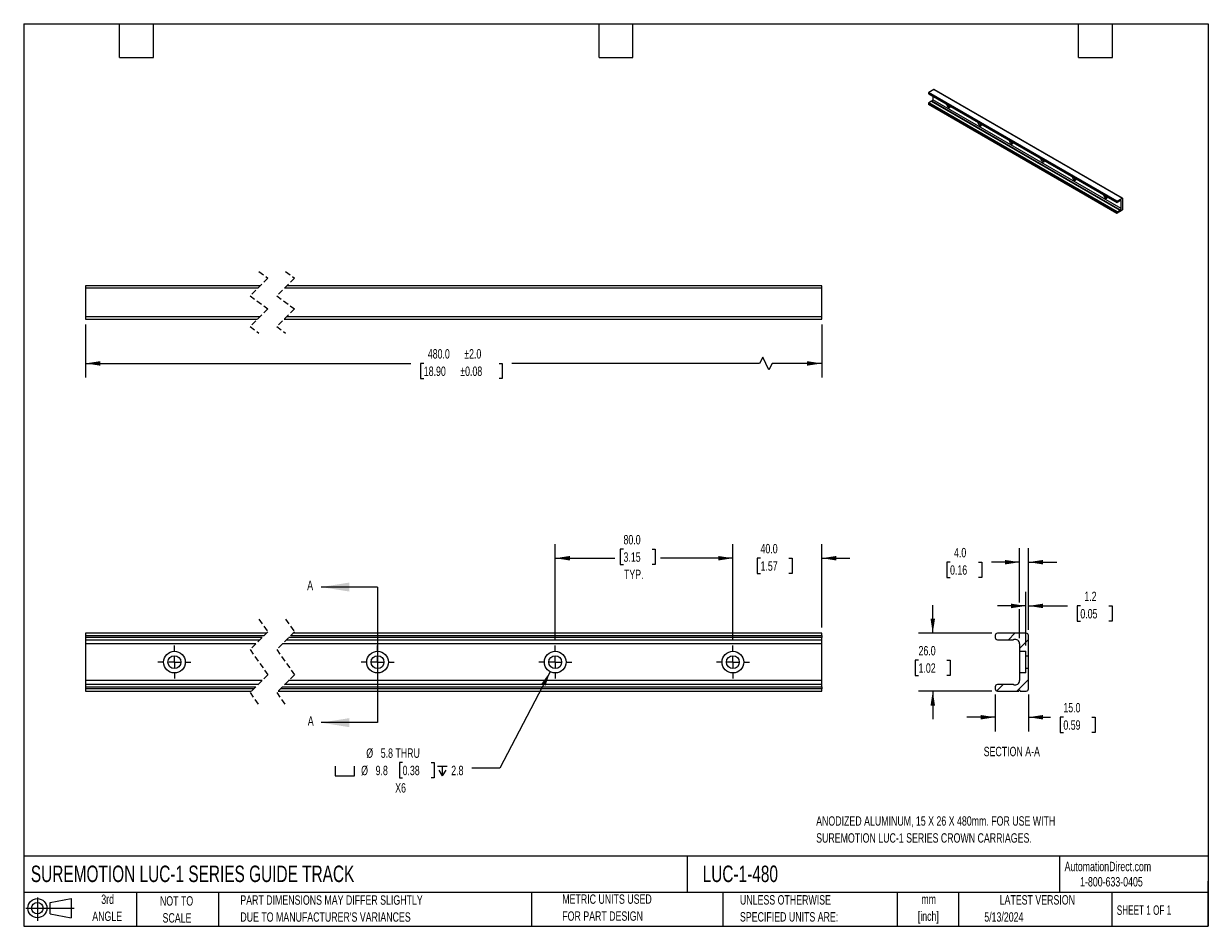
# Model space of a CAD drawing. Header units: millimetres. Extents: x 13 to 546, y 13 to 419.
import ezdxf

# ---------------------------------------------------------------- set-up
doc = ezdxf.new("R2010")
doc.units = ezdxf.units.MM
doc.header["$LTSCALE"] = 2
doc.linetypes.add('CENTERX2', pattern=[20.32, 12.7, -2.54, 2.54, -2.54])
doc.linetypes.add('HIDDEN', pattern=[1.905, 1.27, -0.635])
for name, color, linetype in [('CENTER', 40, 'CENTERX2'), ('HATCH', 6, 'Continuous'), ('SLD-DEFPOINTS', 7, 'Continuous')]:
    doc.layers.add(name, color=color, linetype=linetype)
doc.layers.add('DIMENSIONS', color=140, linetype='Continuous', lineweight=25)
doc.layers.add('TEXT', color=140, linetype='Continuous', lineweight=25)
doc.styles.add('SLDTEXTSTYLE0', font='TXT', dxfattribs={"width": 0.7})
doc.styles.add('SLDTEXTSTYLE1', font='TXT', dxfattribs={"width": 0.65})
doc.dimstyles.new('SLDDIMSTYLE0', dxfattribs={"dimtxt": 4.316016, "dimasz": 6.604, "dimexe": 0, "dimexo": 0.0625, "dimgap": 1.079004, "dimtad": 0, "dimtih": 1, "dimtoh": 1, "dimrnd": 1e-09, "dimzin": 4, "dimdsep": 46, "dimtxsty": 'SLDTEXTSTYLE0', "dimsah": 1, "dimcen": 0.09, "dimadec": 0, "dimazin": 1, "dimtfac": 1, "dimtofl": 0, "dimtmove": 0, "dimatfit": 3, "dimfxl": 0, "dimfrac": 2, "dimtolj": 1, "dimtzin": 12, "dimarcsym": 0})
doc.dimstyles.new('SLDDIMSTYLE1', dxfattribs={"dimtxt": 4.316016, "dimasz": 6.604, "dimexe": 0, "dimexo": 0.0625, "dimgap": 1.079004, "dimtad": 0, "dimtih": 1, "dimtoh": 1, "dimrnd": 1e-09, "dimzin": 4, "dimdsep": 46, "dimtxsty": 'SLDTEXTSTYLE0', "dimsah": 1, "dimcen": 0.09, "dimadec": 0, "dimazin": 1, "dimtfac": 1, "dimtmove": 0, "dimatfit": 0, "dimfxl": 0, "dimfrac": 2, "dimtolj": 1, "dimtzin": 12, "dimarcsym": 0})
doc.dimstyles.new('SLDDIMSTYLE2', dxfattribs={"dimtxt": 4.316016, "dimasz": 6.604, "dimexe": 0, "dimexo": 0.0625, "dimgap": 1.079004, "dimtad": 0, "dimtih": 1, "dimtoh": 1, "dimrnd": 1e-09, "dimzin": 12, "dimdsep": 46, "dimtxsty": 'SLDTEXTSTYLE0', "dimsah": 1, "dimcen": 0, "dimadec": 0, "dimazin": 3, "dimtfac": 1, "dimtofl": 0, "dimtmove": 0, "dimatfit": 3, "dimfxl": 0, "dimfrac": 2, "dimtolj": 1, "dimtzin": 12, "dimarcsym": 0})
doc.dimstyles.new('SLDDIMSTYLE3', dxfattribs={"dimtxt": 4.316016, "dimasz": 6.604, "dimexe": 0, "dimexo": 0.0625, "dimgap": 1.079004, "dimtad": 0, "dimtih": 1, "dimtoh": 1, "dimrnd": 1e-09, "dimzin": 4, "dimdsep": 46, "dimtxsty": 'SLDTEXTSTYLE0', "dimsah": 1, "dimcen": 0.09, "dimadec": 0, "dimazin": 1, "dimtol": 1, "dimtp": 2, "dimtm": 2, "dimtfac": 1, "dimtofl": 0, "dimtmove": 0, "dimatfit": 3, "dimfxl": 0, "dimfrac": 2, "dimtolj": 1, "dimarcsym": 0})
doc.dimstyles.new('SLDDIMSTYLE4', dxfattribs={"dimtxt": 4.316016, "dimasz": 6.604, "dimexe": 0, "dimexo": 0.0625, "dimgap": 1.079004, "dimtad": 0, "dimtih": 1, "dimtoh": 1, "dimrnd": 1e-09, "dimzin": 12, "dimdsep": 46, "dimtxsty": 'SLDTEXTSTYLE0', "dimsah": 1, "dimcen": 0.09, "dimadec": 0, "dimazin": 3, "dimtfac": 1, "dimtmove": 0, "dimatfit": 0, "dimfxl": 0, "dimfrac": 2, "dimtolj": 1, "dimtzin": 12, "dimarcsym": 0})

# ---------------------------------------------------------------- blocks, each defined once
blk = doc.blocks.new('Block11')
at = {"color": 7, "linetype": 'Continuous', "lineweight": 18}
for p, q in [((0, 5.76), (21.75, 5.76)), ((5.18, 10.62), (5.18, 0)), ((10.96, 8.33), (20.35, 10.06)), ((10.96, 3.19), (10.96, 8.33)), ((20.35, 10.06), (20.35, 1.46)), ((10.96, 3.19), (20.35, 1.46))]:
    blk.add_line(p, q, dxfattribs=at)
for radius in [4.3, 2.57]:
    blk.add_circle((5.18, 5.76), radius, dxfattribs=at)
blk = doc.blocks.new('Block12')
at = {"layer": 'SLD-DEFPOINTS'}
blk.add_blockref('Block11', (0, 0), dxfattribs=at)
blk = doc.blocks.new('_D')
at = {"layer": 'DIMENSIONS'}
for p, q in [((252.03, 141.6), (252.03, 184.78)), ((282.78, 182.46), (281.33, 182.46)), ((281.33, 182.46), (281.33, 175.6)), ((295.61, 182.46), (297.06, 182.46)), ((297.06, 182.46), (297.06, 175.6)), ((332.03, 141.6), (332.03, 184.78)), ((252.03, 178.43), (278.92, 178.43)), ((332.03, 178.43), (299.48, 178.43)), ((281.33, 175.6), (282.78, 175.6)), ((297.06, 175.6), (295.61, 175.6))]:
    blk.add_line(p, q, dxfattribs=at)
for points in [[(252.03, 178.43), (258.64, 177.41), (258.64, 179.44)], [(332.03, 178.43), (325.43, 179.44), (325.43, 177.41)]]:
    blk.add_solid(points, dxfattribs=at)
at = {"layer": 'DIMENSIONS', "char_height": 4.233, "attachment_point": 1, "style": 'SLDTEXTSTYLE0'}
for s, insert in [('80.0', (282.78, 188.89)), ('3.15', (282.78, 181.06)), ('TYP.', (282.99, 173.24))]:
    blk.add_mtext(s, dxfattribs=dict(at, insert=insert))
blk = doc.blocks.new('_D_1')
at = {"layer": 'DIMENSIONS'}
for p, q in [((332.03, 141.6), (332.03, 184.78)), ((372.03, 147.19), (372.03, 184.78)), ((332.03, 178.43), (319.33, 178.43)), ((344.47, 178.43), (343.02, 178.43)), ((343.02, 178.43), (343.02, 171.57)), ((357.29, 178.43), (358.74, 178.43)), ((358.74, 178.43), (358.74, 171.57)), ((372.03, 178.43), (384.73, 178.43)), ((343.02, 171.57), (344.47, 171.57)), ((358.74, 171.57), (357.29, 171.57))]:
    blk.add_line(p, q, dxfattribs=at)
for points in [[(332.03, 178.43), (325.43, 179.44), (325.43, 177.41)], [(372.03, 178.43), (378.64, 177.41), (378.64, 179.44)]]:
    blk.add_solid(points, dxfattribs=at)
at = {"layer": 'DIMENSIONS', "char_height": 4.233, "attachment_point": 1, "style": 'SLDTEXTSTYLE0'}
for s, insert in [('40.0', (344.47, 184.85)), ('1.57', (344.47, 177.02))]:
    blk.add_mtext(s, dxfattribs=dict(at, insert=insert))
blk = doc.blocks.new('SW_SYMBOL_HOLE_SPOT')
at = {"layer": 'DIMENSIONS', "color": 0}
for p, q in [((0, 1750), (0, 150)), ((0, 150), (3200, 150)), ((3200, 150), (3200, 1750))]:
    blk.add_line(p, q, dxfattribs=at)
blk = doc.blocks.new('SW_SYMBOL_HOLE_DEPTH')
at = {"layer": 'DIMENSIONS', "color": 0}
for p, q in [((0, 1750), (1600, 1750)), ((200, 1110), (800, 150)), ((800, 1750), (800, 150)), ((1400, 1110), (800, 150))]:
    blk.add_line(p, q, dxfattribs=at)
blk = doc.blocks.new('_D_2')
at = {"layer": 'DIMENSIONS'}
for p, q in [((249.78, 127.32), (227.13, 83.92)), ((183.3, 86.38), (181.85, 86.38)), ((181.85, 86.38), (181.85, 79.52)), ((196.12, 86.38), (197.57, 86.38)), ((197.57, 86.38), (197.57, 79.52)), ((227.13, 83.92), (214.43, 83.92)), ((181.85, 79.52), (183.3, 79.52)), ((197.57, 79.52), (196.12, 79.52))]:
    blk.add_line(p, q, dxfattribs=at)
blk.add_solid([(249.78, 127.32), (245.82, 121.93), (247.62, 120.99)], dxfattribs=at)
at = {"layer": 'DIMENSIONS', "xscale": 0.002688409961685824, "yscale": 0.002688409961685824, "zscale": 0.002688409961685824}
for name, p in [('SW_SYMBOL_HOLE_SPOT', (152.99, 80.09)), ('SW_SYMBOL_HOLE_DEPTH', (199.02, 80.09))]:
    blk.add_blockref(name, p, dxfattribs=at)
at = {"layer": 'DIMENSIONS', "char_height": 4.233, "attachment_point": 1, "style": 'SLDTEXTSTYLE0'}
for s, insert in [('%%c', (166.95, 92.8)), ('5.8 THRU', (173.47, 92.8)), ('%%c', (164.65, 84.98)), ('9.8', (171.16, 84.98)), ('0.38', (183.3, 84.98)), ('2.8', (205.2, 84.98)), ('X6', (179.98, 77.15))]:
    blk.add_mtext(s, dxfattribs=dict(at, insert=insert))
blk = doc.blocks.new('SW_CENTERMARKSYMBOL_0')
at = {"layer": 'CENTER', "color": 0}
for p, q in [((0, 5.08), (0, 7.42)), ((0, 0), (-2.54, 0)), ((0, 0), (0, 2.54)), ((0, 0), (0, -2.54)), ((0, 0), (2.54, 0)), ((5.08, 0), (7.42, 0)), ((-5.08, 0), (-7.42, 0)), ((0, -5.08), (0, -7.42))]:
    blk.add_line(p, q, dxfattribs=at)
blk = doc.blocks.new('SW_CENTERMARKSYMBOL_1')
at = {"layer": 'CENTER', "color": 0}
for p, q in [((0, 5.08), (0, 7.42)), ((0, 0), (-2.54, 0)), ((0, 0), (0, 2.54)), ((0, 0), (0, -2.54)), ((0, 0), (2.54, 0)), ((5.08, 0), (7.42, 0)), ((-5.08, 0), (-7.42, 0)), ((0, -5.08), (0, -7.42))]:
    blk.add_line(p, q, dxfattribs=at)
blk = doc.blocks.new('SW_CENTERMARKSYMBOL_2')
at = {"layer": 'CENTER', "color": 0}
for p, q in [((0, 5.08), (0, 7.42)), ((0, 0), (-2.54, 0)), ((0, 0), (0, 2.54)), ((0, 0), (0, -2.54)), ((0, 0), (2.54, 0)), ((5.08, 0), (7.42, 0)), ((-5.08, 0), (-7.42, 0)), ((0, -5.08), (0, -7.42))]:
    blk.add_line(p, q, dxfattribs=at)
blk = doc.blocks.new('SW_CENTERMARKSYMBOL_3')
at = {"layer": 'CENTER', "color": 0}
for p, q in [((0, 5.08), (0, 7.42)), ((0, 0), (-2.54, 0)), ((0, 0), (0, 2.54)), ((0, 0), (0, -2.54)), ((0, 0), (2.54, 0)), ((5.08, 0), (7.42, 0)), ((-5.08, 0), (-7.42, 0)), ((0, -5.08), (0, -7.42))]:
    blk.add_line(p, q, dxfattribs=at)
blk = doc.blocks.new('_D_3')
at = {"layer": 'DIMENSIONS'}
for p, q in [((40.57, 283.6), (40.57, 259.79)), ((372.03, 283.6), (372.03, 259.79)), ((345.46, 268.96), (344.04, 266.14)), ((348.28, 263.31), (345.46, 268.96)), ((40.57, 266.14), (187.01, 266.14)), ((192.86, 266.14), (191.41, 266.14)), ((191.41, 266.14), (191.41, 259.28)), ((226.72, 266.14), (228.17, 266.14)), ((228.17, 266.14), (228.17, 259.28)), ((344.04, 266.14), (232.57, 266.14)), ((349.69, 266.14), (348.28, 263.31)), ((372.03, 266.14), (349.69, 266.14)), ((191.41, 259.28), (192.86, 259.28)), ((228.17, 259.28), (226.72, 259.28))]:
    blk.add_line(p, q, dxfattribs=at)
for points in [[(40.57, 266.14), (47.17, 265.12), (47.17, 267.15)], [(372.03, 266.14), (365.43, 267.15), (365.43, 265.12)]]:
    blk.add_solid(points, dxfattribs=at)
at = {"layer": 'DIMENSIONS', "char_height": 4.233, "attachment_point": 1, "style": 'SLDTEXTSTYLE0'}
for s, insert in [('480.0', (194.66, 272.56)), ('±2.0', (211.07, 272.56)), ('18.90', (192.86, 264.73)), ('±0.08', (209.28, 264.73))]:
    blk.add_mtext(s, dxfattribs=dict(at, insert=insert))
blk = doc.blocks.new('_D_4')
at = {"layer": 'DIMENSIONS'}
for p, q in [((463.93, 139.06), (463.93, 163.3)), ((465.14, 146.2), (465.14, 163.3)), ((463.93, 156.95), (451.23, 156.95)), ((465.14, 156.95), (482.64, 156.95)), ((488.48, 156.95), (487.04, 156.95)), ((487.04, 156.95), (487.04, 150.09)), ((501.31, 156.95), (502.76, 156.95)), ((502.76, 156.95), (502.76, 150.09)), ((487.04, 150.09), (488.48, 150.09)), ((502.76, 150.09), (501.31, 150.09))]:
    blk.add_line(p, q, dxfattribs=at)
for points in [[(463.93, 156.95), (457.33, 157.97), (457.33, 155.94)], [(465.14, 156.95), (471.74, 155.94), (471.74, 157.97)]]:
    blk.add_solid(points, dxfattribs=at)
at = {"layer": 'DIMENSIONS', "char_height": 4.233, "attachment_point": 1, "style": 'SLDTEXTSTYLE0'}
for s, insert in [('1.2', (490.28, 163.37)), ('0.05', (488.48, 155.55))]:
    blk.add_mtext(s, dxfattribs=dict(at, insert=insert))
blk = doc.blocks.new('_D_5')
at = {"layer": 'DIMENSIONS'}
for p, q in [((461.13, 158.48), (461.13, 183)), ((465.14, 146.2), (465.14, 183)), ((429.81, 176.65), (428.36, 176.65)), ((428.36, 176.65), (428.36, 169.79)), ((442.63, 176.65), (444.08, 176.65)), ((444.08, 176.65), (444.08, 169.79)), ((461.13, 176.65), (448.48, 176.65)), ((465.14, 176.65), (477.84, 176.65)), ((428.36, 169.79), (429.81, 169.79)), ((444.08, 169.79), (442.63, 169.79)), ((461.13, 142.46), (461.13, 155.43))]:
    blk.add_line(p, q, dxfattribs=at)
for points in [[(461.13, 176.65), (454.53, 177.66), (454.53, 175.63)], [(465.14, 176.65), (471.74, 175.63), (471.74, 177.66)]]:
    blk.add_solid(points, dxfattribs=at)
at = {"layer": 'DIMENSIONS', "char_height": 4.233, "attachment_point": 1, "style": 'SLDTEXTSTYLE0'}
for s, insert in [('4.0', (431.6, 183.07)), ('0.16', (429.81, 175.24))]:
    blk.add_mtext(s, dxfattribs=dict(at, insert=insert))
blk = doc.blocks.new('_D_6')
at = {"layer": 'DIMENSIONS'}
for p, q in [((422.03, 144.65), (422.03, 157.35)), ((448.58, 144.65), (415.68, 144.65)), ((415.62, 132.49), (414.17, 132.49)), ((414.17, 132.49), (414.17, 125.63)), ((428.44, 132.49), (429.89, 132.49)), ((429.89, 132.49), (429.89, 125.63)), ((414.17, 125.63), (415.62, 125.63)), ((429.89, 125.63), (428.44, 125.63)), ((448.58, 118.64), (415.68, 118.64)), ((422.03, 118.64), (422.03, 105.94))]:
    blk.add_line(p, q, dxfattribs=at)
for points in [[(422.03, 144.65), (423.05, 151.25), (421.01, 151.25)], [(422.03, 118.64), (421.01, 112.03), (423.05, 112.03)]]:
    blk.add_solid(points, dxfattribs=at)
at = {"layer": 'DIMENSIONS', "char_height": 4.233, "attachment_point": 1, "style": 'SLDTEXTSTYLE0'}
for s, insert in [('26.0', (415.62, 138.91)), ('1.02', (415.62, 131.09))]:
    blk.add_mtext(s, dxfattribs=dict(at, insert=insert))
blk = doc.blocks.new('_D_7')
at = {"layer": 'DIMENSIONS'}
for p, q in [((450.13, 117.09), (450.13, 100.48)), ((465.14, 117.09), (465.14, 100.48)), ((450.13, 106.83), (437.43, 106.83)), ((465.14, 106.83), (474.99, 106.83)), ((480.84, 106.83), (479.39, 106.83)), ((479.39, 106.83), (479.39, 99.97)), ((493.66, 106.83), (495.11, 106.83)), ((495.11, 106.83), (495.11, 99.97)), ((479.39, 99.97), (480.84, 99.97)), ((495.11, 99.97), (493.66, 99.97))]:
    blk.add_line(p, q, dxfattribs=at)
for points in [[(450.13, 106.83), (443.53, 107.85), (443.53, 105.82)], [(465.14, 106.83), (471.74, 105.82), (471.74, 107.85)]]:
    blk.add_solid(points, dxfattribs=at)
at = {"layer": 'DIMENSIONS', "char_height": 4.233, "attachment_point": 1, "style": 'SLDTEXTSTYLE0'}
for s, insert in [('15.0', (480.84, 113.26)), ('0.59', (480.84, 105.43))]:
    blk.add_mtext(s, dxfattribs=dict(at, insert=insert))

msp = doc.modelspace()

# ---------------------------------------------------------------- hatches: boundary and pattern name
at = {"layer": 'HATCH'}
h = msp.add_hatch(dxfattribs=at)
h.set_pattern_fill('ANSI31', color=256, scale=2, style=0)
edge = h.paths.add_edge_path(flags=0)
edge.add_arc((451.12, 142.742), 0.991, 180, 270)
edge.add_line((451.12, 141.751), (458.218, 141.751))
edge.add_arc((458.218, 142.742), 0.991, 270, 288.28546)
edge.add_arc((459.15, 139.921), 1.98, 0, 108.28546, ccw=False)
edge.add_line((461.13, 139.921), (461.13, 136.518))
edge.add_line((461.13, 136.518), (463.93, 136.518))
edge.add_line((463.93, 136.518), (463.93, 134.537))
edge.add_line((463.93, 134.537), (465.14, 134.537))
edge.add_line((465.14, 134.537), (465.14, 143.656))
edge.add_arc((464.149, 143.656), 0.991, 0, 90)
edge.add_line((464.149, 144.646), (451.12, 144.646))
edge.add_arc((451.12, 143.656), 0.991, 90, 180)
edge.add_line((450.13, 143.656), (450.13, 142.742))
h = msp.add_hatch(dxfattribs=at)
h.set_pattern_fill('ANSI31', color=256, scale=2, style=0)
edge = h.paths.add_edge_path(flags=0)
edge.add_arc((451.12, 120.541), 0.991, 90, 180)
edge.add_line((450.13, 120.541), (450.13, 119.627))
edge.add_arc((451.12, 119.627), 0.991, 180, 270)
edge.add_line((451.12, 118.636), (460.8, 118.636))
edge.add_arc((461.13, 118.636), 0.33, 0, 180, ccw=False)
edge.add_line((461.46, 118.636), (464.149, 118.636))
edge.add_arc((464.149, 119.627), 0.991, 270, 360)
edge.add_line((465.14, 119.627), (465.14, 128.746))
edge.add_line((465.14, 128.746), (463.93, 128.746))
edge.add_line((463.93, 128.746), (463.93, 126.765))
edge.add_line((463.93, 126.765), (461.13, 126.765))
edge.add_line((461.13, 126.765), (461.13, 123.361))
edge.add_arc((459.15, 123.361), 1.98, 251.71454, 360, ccw=False)
edge.add_arc((458.218, 120.541), 0.991, 71.71454, 90)
edge.add_line((458.218, 121.531), (451.12, 121.531))

# ---------------------------------------------------------------- linework, layer by layer
for p, q in [((422.534, 389.473), (420.231, 388.143)), ((422.534, 389.473), (507.387, 340.488)), ((507.511, 340.5), (422.658, 389.485)), ((420.056, 387.84), (504.909, 338.855)), ((420.056, 387.84), (420.056, 387.653)), ((504.909, 338.669), (420.056, 387.653)), ((420.107, 387.54), (504.96, 338.555)), ((505.084, 339.159), (420.231, 388.143)), ((421.486, 384.149), (420.231, 383.425)), ((421.486, 384.149), (506.339, 335.164)), ((506.393, 335.186), (421.541, 384.17)), ((422.001, 386.447), (422.001, 384.82)), ((506.853, 335.835), (422.001, 384.82)), ((420.056, 383.121), (504.909, 334.137)), ((420.056, 383.121), (420.056, 382.935)), ((504.909, 333.95), (420.056, 382.935)), ((420.107, 382.821), (504.96, 333.837)), ((505.084, 334.44), (420.231, 383.425)), ((504.909, 338.855), (504.909, 338.669)), ((505.084, 339.159), (507.387, 340.488)), ((506.339, 339.292), (505.084, 338.568)), ((506.853, 339.216), (506.503, 339.418)), ((506.853, 335.835), (506.853, 339.216)), ((507.562, 335.482), (507.562, 340.387)), ((504.909, 334.137), (504.909, 333.95)), ((505.084, 334.44), (506.339, 335.164)), ((506.795, 334.837), (505.084, 333.849)), ((506.853, 334.938), (506.912, 334.904)), ((507.387, 335.179), (506.912, 334.904)), ((40.565, 301.145), (40.565, 300.155)), ((119.189, 301.145), (40.565, 301.145)), ((40.565, 300.155), (118.199, 300.155)), ((40.565, 300.155), (40.565, 287.126)), ((130.199, 300.155), (372.035, 300.155)), ((372.035, 301.145), (131.189, 301.145)), ((372.035, 300.155), (372.035, 301.145)), ((372.035, 287.126), (372.035, 300.155)), ((119.025, 287.126), (40.565, 287.126)), ((40.565, 287.126), (40.565, 286.135)), ((40.565, 286.135), (118.034, 286.135)), ((130.034, 286.135), (372.035, 286.135)), ((372.035, 287.126), (131.025, 287.126)), ((372.035, 286.135), (372.035, 287.126)), ((121.939, 144.646), (40.565, 144.646)), ((40.565, 144.646), (40.565, 143.656)), ((372.035, 144.646), (133.939, 144.646)), ((372.035, 143.656), (372.035, 144.646)), ((464.149, 144.646), (451.12, 144.646)), ((40.565, 143.656), (120.949, 143.656)), ((40.565, 143.656), (40.565, 142.742)), ((120.035, 142.742), (40.565, 142.742)), ((40.565, 142.742), (40.565, 141.751)), ((40.565, 141.751), (119.044, 141.751)), ((40.565, 141.751), (40.565, 139.921)), ((117.214, 139.921), (40.565, 139.921)), ((40.565, 139.921), (40.565, 123.361)), ((372.035, 139.921), (129.214, 139.921)), ((131.044, 141.751), (372.035, 141.751)), ((372.035, 142.742), (132.035, 142.742)), ((132.949, 143.656), (372.035, 143.656)), ((372.035, 143.656), (372.035, 142.742)), ((372.035, 141.751), (372.035, 142.742)), ((372.035, 139.921), (372.035, 141.751)), ((372.035, 123.361), (372.035, 139.921)), ((450.13, 143.656), (450.13, 142.742)), ((451.12, 141.751), (458.218, 141.751)), ((461.13, 139.921), (461.13, 136.518)), ((465.14, 134.537), (465.14, 143.656)), ((461.13, 136.518), (463.93, 136.518)), ((461.13, 136.518), (461.13, 126.765)), ((463.93, 134.537), (463.93, 136.518)), ((463.93, 134.537), (465.14, 134.537)), ((463.93, 128.746), (463.93, 134.537)), ((465.14, 128.746), (465.14, 134.537)), ((465.14, 128.746), (463.93, 128.746)), ((463.93, 126.765), (463.93, 128.746)), ((465.14, 119.627), (465.14, 128.746)), ((120.009, 123.361), (40.565, 123.361)), ((40.565, 123.361), (40.565, 121.531)), ((372.035, 123.361), (132.009, 123.361)), ((372.035, 121.531), (372.035, 123.361)), ((463.93, 126.765), (461.13, 126.765)), ((461.13, 126.765), (461.13, 123.361)), ((118.179, 121.531), (40.565, 121.531)), ((40.565, 121.531), (40.565, 120.541)), ((40.565, 120.541), (117.189, 120.541)), ((40.565, 120.541), (40.565, 119.627)), ((116.275, 119.627), (40.565, 119.627)), ((40.565, 119.627), (40.565, 118.636)), ((40.565, 118.636), (115.284, 118.636)), ((127.284, 118.636), (372.035, 118.636)), ((372.035, 119.627), (128.275, 119.627)), ((129.189, 120.541), (372.035, 120.541)), ((372.035, 121.531), (130.179, 121.531)), ((372.035, 120.541), (372.035, 121.531)), ((372.035, 120.541), (372.035, 119.627)), ((372.035, 118.636), (372.035, 119.627)), ((450.13, 120.541), (450.13, 119.627)), ((458.218, 121.531), (451.12, 121.531)), ((451.12, 118.636), (460.8, 118.636)), ((461.46, 118.636), (464.149, 118.636))]:
    msp.add_line(p, q)
at = {"color": 7, "linetype": 'HIDDEN', "lineweight": 18}
for p, q in [((122.612, 304.568), (114.612, 296.568)), ((118.612, 307.495), (122.612, 304.568)), ((134.612, 304.568), (126.612, 296.568)), ((130.612, 307.495), (134.612, 304.568)), ((114.612, 296.568), (122.612, 290.713)), ((126.612, 296.568), (134.612, 290.713)), ((122.612, 290.713), (114.612, 282.713)), ((134.612, 290.713), (126.612, 282.713)), ((114.612, 282.713), (118.612, 279.785)), ((126.612, 282.713), (130.612, 279.785)), ((118.612, 150.996), (122.612, 145.319)), ((130.612, 150.996), (134.612, 145.319)), ((122.612, 145.319), (114.612, 137.319)), ((134.612, 145.319), (126.612, 137.319)), ((114.612, 137.319), (122.612, 125.964)), ((126.612, 137.319), (134.612, 125.964)), ((122.612, 125.964), (114.612, 117.964)), ((134.612, 125.964), (126.612, 117.964)), ((114.612, 117.964), (118.612, 112.286)), ((126.612, 117.964), (130.612, 112.286))]:
    msp.add_line(p, q, dxfattribs=at)
at = {"flags": 128}
for points in [[(428.211, 382.862), (428.239, 382.651), (428.325, 382.361), (428.462, 382.076), (428.641, 381.814), (428.848, 381.595), (429.072, 381.432), (429.295, 381.337), (429.503, 381.317), (429.681, 381.372), (429.818, 381.499), (429.904, 381.689), (429.932, 381.868)], [(442.353, 374.697), (442.381, 374.487), (442.467, 374.197), (442.604, 373.912), (442.783, 373.65), (442.991, 373.431), (443.214, 373.268), (443.437, 373.173), (443.645, 373.153), (443.823, 373.208), (443.96, 373.335), (444.046, 373.525), (444.074, 373.704)], [(456.495, 366.533), (456.523, 366.323), (456.609, 366.033), (456.746, 365.748), (456.925, 365.486), (457.133, 365.267), (457.356, 365.104), (457.579, 365.009), (457.787, 364.989), (457.965, 365.044), (458.102, 365.171), (458.189, 365.361), (458.216, 365.54)], [(470.638, 358.369), (470.665, 358.159), (470.751, 357.869), (470.888, 357.583), (471.067, 357.322), (471.275, 357.103), (471.498, 356.94), (471.721, 356.845), (471.929, 356.825), (472.108, 356.88), (472.245, 357.007), (472.331, 357.197), (472.358, 357.376)], [(484.78, 350.205), (484.807, 349.994), (484.894, 349.705), (485.031, 349.419), (485.209, 349.158), (485.417, 348.939), (485.64, 348.776), (485.863, 348.681), (486.071, 348.66), (486.25, 348.716), (486.387, 348.843), (486.473, 349.033), (486.501, 349.212)], [(498.922, 342.041), (498.95, 341.83), (499.036, 341.541), (499.173, 341.255), (499.351, 340.994), (499.559, 340.775), (499.782, 340.612), (500.005, 340.517), (500.213, 340.496), (500.392, 340.551), (500.529, 340.679), (500.615, 340.869), (500.643, 341.048)], [(506.853, 339.216), (506.844, 339.305), (506.815, 339.377), (506.769, 339.43), (506.708, 339.459), (506.636, 339.464), (506.557, 339.444), (506.474, 339.4), (506.393, 339.334)], [(506.795, 334.837), (506.799, 334.865), (506.812, 334.894), (506.831, 334.92), (506.853, 334.938), (506.876, 334.946), (506.895, 334.942), (506.907, 334.927), (506.912, 334.904)]]:
    msp.add_lwpolyline(points, dxfattribs=at)
for centre, radius in [((80.565, 131.641), 4.877), ((80.565, 131.641), 2.896), ((172.035, 131.641), 4.877), ((172.035, 131.641), 2.896), ((252.035, 131.641), 4.877), ((252.035, 131.641), 2.896), ((332.035, 131.641), 4.877), ((332.035, 131.641), 2.896)]:
    msp.add_circle(centre, radius)
for centre, radius, start, end in [((422.607, 389.371), 0.125, 65.69288, 125.61758), ((420.174, 387.638), 0.119, 172.74417, 235.94365), ((420.436, 387.822), 0.381, 122.60548, 177.39452), ((421.578, 383.994), 0.181, 101.97133, 120.78352), ((421.296, 384.831), 0.704, 290.30843, 359.07375), ((420.174, 382.92), 0.119, 172.74417, 235.94365), ((420.436, 383.104), 0.381, 122.60548, 177.39452), ((430.268, 383.033), 1.48, 202.66014, 254.64896), ((444.41, 374.869), 1.48, 202.66014, 254.64896), ((458.552, 366.705), 1.48, 202.66014, 254.64896), ((472.694, 358.541), 1.48, 202.66014, 254.64896), ((486.837, 350.377), 1.48, 202.66014, 254.64896), ((500.979, 342.212), 1.48, 202.66014, 254.64896), ((505.016, 338.651), 0.108, 170.78596, 309.20329), ((505.289, 338.838), 0.381, 122.60548, 177.39452), ((506.192, 339.541), 0.289, 300.48792, 314.20906), ((507.455, 340.404), 0.108, 350.78596, 129.20329), ((505.016, 333.933), 0.108, 170.78596, 309.20329), ((505.289, 334.119), 0.381, 122.60548, 177.39452), ((506.431, 335.009), 0.181, 101.97133, 120.78352), ((506.149, 335.846), 0.704, 290.30843, 359.07375), ((507.182, 335.499), 0.381, 302.60548, 357.39452), ((451.12, 143.656), 0.991, 90, 180), ((464.149, 143.656), 0.991, 0, 90), ((451.12, 142.742), 0.991, 180, 270), ((458.218, 142.742), 0.991, 270, 288.28546), ((459.15, 139.921), 1.98, 0, 108.28546), ((459.15, 123.361), 1.98, 251.71454, 0), ((451.12, 120.541), 0.991, 90, 180), ((451.12, 119.627), 0.991, 180, 270), ((458.218, 120.541), 0.991, 71.71454, 90), ((461.13, 118.636), 0.33, 0, 180), ((464.149, 119.627), 0.991, 270, 0)]:
    msp.add_arc(centre, radius, start, end)
at = {"layer": 'TEXT'}
for p, q in [((12.7, 419.1), (546.1, 419.1)), ((12.7, 419.1), (12.7, 12.7)), ((55.88, 403.86), (55.88, 419.1)), ((71.12, 403.86), (71.12, 419.1)), ((271.78, 403.86), (271.78, 419.1)), ((287.02, 403.86), (287.02, 419.1)), ((487.68, 403.86), (487.68, 419.1)), ((502.92, 403.86), (502.92, 419.1)), ((546.1, 419.1), (546.1, 12.7)), ((55.88, 403.86), (71.12, 403.86)), ((271.78, 403.86), (287.02, 403.86)), ((487.68, 403.86), (502.92, 403.86)), ((172.035, 165.447), (172.035, 104.397)), ((546.1, 44.252), (12.7, 44.252)), ((311.518, 44.252), (311.518, 27.94)), ((479.151, 44.252), (479.151, 27.94)), ((546.1, 12.7), (546.1, 33.02)), ((546.1, 27.94), (12.7, 27.94)), ((63.5, 27.94), (63.5, 12.7)), ((100.423, 27.94), (100.423, 12.7)), ((241.293, 27.94), (241.293, 12.7)), ((327.56, 27.94), (327.56, 12.7)), ((406.049, 27.94), (406.049, 12.7)), ((433.624, 27.94), (433.624, 12.7)), ((502.697, 27.94), (502.697, 12.7)), ((12.7, 12.7), (546.1, 12.7))]:
    msp.add_line(p, q, dxfattribs=at)
at = {"layer": 'TEXT', "linetype": 'Continuous'}
for p, q in [((172.035, 165.447), (146.635, 165.447)), ((172.035, 104.397), (146.635, 104.397))]:
    msp.add_line(p, q, dxfattribs=at)
at = {"layer": 'TEXT'}
for points in [[(146.635, 165.447), (159.335, 163.415), (159.335, 167.479)], [(146.635, 104.397), (159.335, 102.365), (159.335, 106.429)]]:
    msp.add_solid(points, dxfattribs=at)

# ---------------------------------------------------------------- block references
at = {"layer": 'CENTER'}
for name, p in [('SW_CENTERMARKSYMBOL_2', (80.565, 131.641)), ('SW_CENTERMARKSYMBOL_1', (172.035, 131.641)), ('SW_CENTERMARKSYMBOL_0', (252.035, 131.641)), ('SW_CENTERMARKSYMBOL_3', (332.035, 131.641))]:
    msp.add_blockref(name, p, dxfattribs=at)
at = {"layer": 'SLD-DEFPOINTS'}
msp.add_blockref('Block12', (13.676, 15.108), dxfattribs=at)

# ---------------------------------------------------------------- texts
at = {"layer": 'TEXT'}
for s, insert, char_height, attachment_point, style in [('A', (140.337, 168.342), 4.316, 1, 'SLDTEXTSTYLE0'), ('A', (140.603, 107.292), 4.316, 1, 'SLDTEXTSTYLE0'), ('SECTION A-A', (457.622, 93.522), 4.23333, 2, 'SLDTEXTSTYLE0'), ('ANODIZED ALUMINUM, 15 X 26 X 480mm. FOR USE WITH', (369.533, 62.242), 4.23333, 1, 'SLDTEXTSTYLE0'), ('SUREMOTION LUC-1 SERIES CROWN CARRIAGES.', (369.533, 54.598), 4.23333, 1, 'SLDTEXTSTYLE0'), ('SUREMOTION LUC-1 SERIES GUIDE TRACK', (15.931, 40.03), 7.40833, 1, 'SLDTEXTSTYLE0'), ('LUC-1-480', (318.415, 40.03), 7.4083, 1, 'SLDTEXTSTYLE0'), ('AutomationDirect.com', (481.39, 41.753), 4.23333, 1, 'SLDTEXTSTYLE0'), ('1-800-633-0405', (488.383, 34.874), 4.23333, 1, 'SLDTEXTSTYLE0'), ('3rd', (50.493, 27.001), 4.2333, 2, 'SLDTEXTSTYLE0'), ('PART DIMENSIONS MAY DIFFER SLIGHTLY', (110.239, 26.642), 4.23333, 1, 'SLDTEXTSTYLE0'), ('METRIC UNITS USED', (255.209, 27.072), 4.23333, 1, 'SLDTEXTSTYLE0'), ('UNLESS OTHERWISE', (335.216, 26.723), 4.23333, 1, 'SLDTEXTSTYLE0'), ('LATEST VERSION', (469.104, 26.728), 4.23333, 2, 'SLDTEXTSTYLE0'), ('NOT TO', (81.537, 26.252), 4.2333, 2, 'SLDTEXTSTYLE0'), ('mm', (420.198, 27.038), 4.2333, 2, 'SLDTEXTSTYLE0'), ('SHEET 1 OF 1', (504.883, 22.103), 4.23333, 1, 'SLDTEXTSTYLE1'), ('ANGLE', (50.298, 19.357), 4.2333, 2, 'SLDTEXTSTYLE0'), ('SCALE', (81.729, 18.608), 4.2333, 2, 'SLDTEXTSTYLE0'), ("DUE TO MANUFACTURER'S VARIANCES", (110.239, 18.997), 4.23333, 1, 'SLDTEXTSTYLE0'), ('FOR PART DESIGN', (255.209, 19.428), 4.23333, 1, 'SLDTEXTSTYLE0'), ('SPECIFIED UNITS ARE:', (335.216, 19.078), 4.23333, 1, 'SLDTEXTSTYLE0'), ('[inch]', (420.03, 19.394), 4.2333, 2, 'SLDTEXTSTYLE0'), ('5/13/2024', (445.226, 19.017), 4.2333, 1, 'SLDTEXTSTYLE0')]:
    msp.add_mtext(s, dxfattribs=dict(at, insert=insert, char_height=char_height, attachment_point=attachment_point, style=style))

# ---------------------------------------------------------------- dimensions: what is measured, and where the dimension line sits
at = {"layer": 'DIMENSIONS'}
dim = msp.add_linear_dim(base=(372.035, 266.135), p1=(40.565, 286.135), p2=(372.035, 286.135), text='480.0MAX', dimstyle='SLDDIMSTYLE3', dxfattribs=at)
dim.commit()
dim.dimension.update_dxf_attribs({"geometry": '_D_3', "text_midpoint": (209.791, 266.135), "dimtype": 160})
dim = msp.add_linear_dim(base=(252.035, 178.427), p1=(332.035, 139.058), p2=(252.035, 139.058), angle=0, text='<>\\PTYP.', dimstyle='SLDDIMSTYLE0', dxfattribs=at)
dim.commit()
dim.dimension.update_dxf_attribs({"geometry": '_D', "text_midpoint": (289.197, 178.427), "dimtype": 160})
for base, p1, p2, angle, picture, middle in [((372.035, 178.427), (332.035, 139.058), (372.035, 144.646), 0, '_D_1', (350.879, 178.427)), ((461.13, 176.646), (465.14, 143.656), (461.13, 139.921), 0, '_D_5', (436.219, 176.646)), ((422.031, 118.636), (451.12, 144.646), (451.12, 118.636), 90, '_D_6', (422.031, 132.488)), ((450.13, 106.834), (465.14, 119.627), (450.13, 119.627), 0, '_D_7', (487.249, 106.834))]:
    dim = msp.add_linear_dim(base=base, p1=p1, p2=p2, angle=angle, dimstyle='SLDDIMSTYLE1', dxfattribs=at)
    dim.commit()
    dim.dimension.update_dxf_attribs({"geometry": picture, "text_midpoint": middle, "dimtype": 160})
dim = msp.add_linear_dim(base=(465.14, 156.951), p1=(463.93, 136.518), p2=(465.14, 143.656), dimstyle='SLDDIMSTYLE4', dxfattribs=at)
dim.commit()
dim.dimension.update_dxf_attribs({"geometry": '_D_4', "text_midpoint": (494.897, 156.951), "dimtype": 160})
dim = msp.add_diameter_dim_2p(p1=(254.291, 135.965), p2=(249.779, 127.318), text='%%c5.8 THRU\\P{\\fGDT;v}<>{\\fGDT;x}2.8\\PX6', dimstyle='SLDDIMSTYLE2', dxfattribs=at)
dim.commit()
dim.dimension.update_dxf_attribs({"geometry": '_D_2', "text_midpoint": (183.709, 82.95), "dimtype": 163})

doc.saveas('drawing.dxf')
